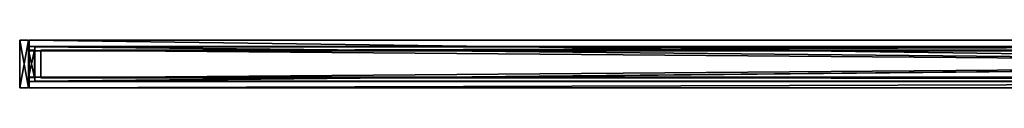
# Model space of a CAD drawing. Header units: millimetres. Extents: x 3 to 600, y -72 to 0.
# Tile 1 of 3: x 3 to 171, y -69 to -61. Entities that reach past the tile are written whole.
import ezdxf

# ---------------------------------------------------------------- set-up
doc = ezdxf.new("R2010")
doc.units = ezdxf.units.MM
doc.header["$LTSCALE"] = 25.4
doc.layers.get('0').update_dxf_attribs({"true_color": 0xff5454})

# ---------------------------------------------------------------- blocks, each defined once
blk = doc.blocks.new('PIN-LED-S-8127.STL#1')
at = {"color": 250, "true_color": 0x262626}
mesh = blk.add_polyface(dxfattribs=at)
corners = [(4.5, -60.98, 4.22), (3, -69.1, 4.22), (3, -60.98, 4.22), (4.5, -69.1, 4.22)]
mesh.append_faces([[corners[k] for k in face] for face in [(0, 1, 2), (1, 0, 3)]], dxfattribs={"vtx0": -1, "color": 250})
mesh = blk.add_polyface(dxfattribs=at)
corners = [(3, -60.98, 12.32), (4.5, -60.98, 4.22), (3, -60.98, 4.22), (4.5, -60.98, 12.32)]
mesh.append_faces([[corners[k] for k in face] for face in [(0, 1, 2), (1, 0, 3)]], dxfattribs={"vtx0": -1, "color": 250})
mesh = blk.add_polyface(dxfattribs=at)
corners = [(4.5, -69.1, 12.32), (3, -60.98, 12.32), (3, -69.1, 12.32), (4.5, -60.98, 12.32)]
mesh.append_faces([[corners[k] for k in face] for face in [(0, 1, 2), (1, 0, 3)]], dxfattribs={"vtx0": -1, "color": 250})
mesh = blk.add_polyface(dxfattribs=at)
corners = [(3, -60.98, 12.32), (3, -69.1, 4.22), (3, -69.1, 12.32), (3, -60.98, 4.22)]
mesh.append_faces([[corners[k] for k in face] for face in [(0, 1, 2), (1, 0, 3)]], dxfattribs={"vtx0": -1, "color": 250})
mesh = blk.add_polyface(dxfattribs=at)
corners = [(4.5, -69.1, 4.22), (4.5, -67.34, 4.35), (4.5, -69.1, 12.32), (4.5, -60.98, 4.22), (4.5, -62.69, 4.35), (4.5, -62.69, 5.63), (4.5, -67.34, 5.63), (4.5, -60.98, 12.32)]
mesh.append_faces([[corners[k] for k in face] for face in [(0, 1, 2), (1, 3, 4), (4, 3, 5), (2, 6, 7), (6, 2, 1), (7, 5, 3)]], dxfattribs={"vtx0": -1, "vtx1": -1, "color": 250})
mesh.append_faces([[corners[k] for k in face] for face in [(1, 0, 3), (7, 6, 5)]], dxfattribs={"vtx0": -1, "vtx2": -1, "color": 250})
mesh = blk.add_polyface(dxfattribs=at)
corners = [(598.6, -69.1, 12.32), (4.6, -60.98, 12.32), (4.6, -69.1, 12.32), (598.6, -60.98, 12.32)]
mesh.append_faces([[corners[k] for k in face] for face in [(0, 1, 2), (1, 0, 3)]], dxfattribs={"vtx0": -1, "color": 250})
mesh = blk.add_polyface(dxfattribs=at)
corners = [(4.6, -60.98, 12.32), (598.6, -60.98, 4.22), (4.6, -60.98, 4.22), (598.6, -60.98, 12.32)]
mesh.append_faces([[corners[k] for k in face] for face in [(0, 1, 2), (1, 0, 3)]], dxfattribs={"vtx0": -1, "color": 250})
mesh = blk.add_polyface(dxfattribs=at)
corners = [(598.6, -60.98, 4.22), (4.6, -62.78, 4.22), (4.6, -60.98, 4.22), (598.6, -62.78, 4.22)]
mesh.append_faces([[corners[k] for k in face] for face in [(0, 1, 2), (1, 0, 3)]], dxfattribs={"vtx0": -1, "color": 250})
mesh = blk.add_polyface(dxfattribs=at)
corners = [(4.6, -69.1, 12.32), (4.6, -68.02, 11.52), (4.6, -69.1, 4.22), (4.6, -60.98, 12.32), (4.6, -62.06, 11.52), (4.6, -62.06, 5.63), (4.6, -62.78, 4.22), (4.6, -62.78, 5.63), (4.6, -60.98, 4.22), (4.6, -68.02, 5.63), (4.6, -67.3, 4.22), (4.6, -67.3, 5.63)]
mesh.append_faces([[corners[k] for k in face] for face in [(5, 6, 7), (10, 9, 11)]], dxfattribs={"vtx0": -1, "color": 250})
mesh.append_faces([[corners[k] for k in face] for face in [(0, 1, 2), (1, 3, 4), (4, 3, 5), (6, 5, 8), (8, 5, 3), (2, 9, 10), (9, 2, 1)]], dxfattribs={"vtx0": -1, "vtx1": -1, "color": 250})
mesh.append_faces([[corners[k] for k in face] for face in [(1, 0, 3)]], dxfattribs={"vtx0": -1, "vtx2": -1, "color": 250})
mesh = blk.add_polyface(dxfattribs=at)
corners = [(598.6, -62.78, 5.63), (4.6, -62.06, 5.63), (4.6, -62.78, 5.63), (598.6, -62.06, 5.63)]
mesh.append_faces([[corners[k] for k in face] for face in [(0, 1, 2), (1, 0, 3)]], dxfattribs={"vtx0": -1, "color": 250})
mesh = blk.add_polyface(dxfattribs=at)
corners = [(598.6, -62.06, 11.52), (4.6, -62.06, 5.63), (598.6, -62.06, 5.63), (4.6, -62.06, 11.52)]
mesh.append_faces([[corners[k] for k in face] for face in [(0, 1, 2), (1, 0, 3)]], dxfattribs={"vtx0": -1, "color": 250})
mesh = blk.add_polyface(dxfattribs=at)
corners = [(598.6, -62.06, 11.52), (4.6, -68.02, 11.52), (4.6, -62.06, 11.52), (598.6, -68.02, 11.52)]
mesh.append_faces([[corners[k] for k in face] for face in [(0, 1, 2), (1, 0, 3)]], dxfattribs={"vtx0": -1, "color": 250})
at = {"color": 7, "true_color": 0xffffff}
mesh = blk.add_polyface(dxfattribs=at)
corners = [(597.6, -67.97, 6.3), (5.6, -62.11, 6.3), (5.6, -67.97, 6.3), (597.6, -62.11, 6.3)]
mesh.append_faces([[corners[k] for k in face] for face in [(0, 1, 2), (1, 0, 3)]], dxfattribs={"vtx0": -1, "color": 7})
mesh = blk.add_polyface(dxfattribs=at)
corners = [(5.6, -62.11, 6.3), (597.6, -62.11, 5.7), (5.6, -62.11, 5.7), (597.6, -62.11, 6.3)]
mesh.append_faces([[corners[k] for k in face] for face in [(0, 1, 2), (1, 0, 3)]], dxfattribs={"vtx0": -1, "color": 7})
mesh = blk.add_polyface(dxfattribs=at)
corners = [(597.6, -62.11, 5.7), (5.6, -67.97, 5.7), (5.6, -62.11, 5.7), (597.6, -67.97, 5.7)]
mesh.append_faces([[corners[k] for k in face] for face in [(0, 1, 2), (1, 0, 3)]], dxfattribs={"vtx0": -1, "color": 7})
mesh = blk.add_polyface(dxfattribs=at)
corners = [(5.6, -62.11, 6.3), (5.6, -67.97, 5.7), (5.6, -67.97, 6.3), (5.6, -62.11, 5.7)]
mesh.append_faces([[corners[k] for k in face] for face in [(0, 1, 2), (1, 0, 3)]], dxfattribs={"vtx0": -1, "color": 7})
at = {"color": 250, "true_color": 0x262626}
mesh = blk.add_polyface(dxfattribs=at)
corners = [(5.5, -62.69, 4.35), (4.5, -67.34, 4.35), (4.5, -62.69, 4.35), (5.5, -67.34, 4.35)]
mesh.append_faces([[corners[k] for k in face] for face in [(0, 1, 2), (1, 0, 3)]], dxfattribs={"vtx0": -1, "color": 250})
mesh = blk.add_polyface(dxfattribs=at)
corners = [(5.5, -67.34, 5.63), (4.5, -62.69, 5.63), (4.5, -67.34, 5.63), (5.5, -62.69, 5.63)]
mesh.append_faces([[corners[k] for k in face] for face in [(0, 1, 2), (1, 0, 3)]], dxfattribs={"vtx0": -1, "color": 250})
mesh = blk.add_polyface(dxfattribs=at)
corners = [(4.5, -62.69, 5.63), (5.5, -62.69, 4.35), (4.5, -62.69, 4.35), (5.5, -62.69, 5.63)]
mesh.append_faces([[corners[k] for k in face] for face in [(0, 1, 2), (1, 0, 3)]], dxfattribs={"vtx0": -1, "color": 250})
mesh = blk.add_polyface(dxfattribs=at)
corners = [(598.6, -62.78, 5.63), (4.6, -62.78, 4.22), (598.6, -62.78, 4.22), (4.6, -62.78, 5.63)]
mesh.append_faces([[corners[k] for k in face] for face in [(0, 1, 2), (1, 0, 3)]], dxfattribs={"vtx0": -1, "color": 250})
mesh = blk.add_polyface(dxfattribs=at)
corners = [(5.5, -62.69, 4.35), (5.5, -67.34, 5.63), (5.5, -67.34, 4.35), (5.5, -62.69, 5.63)]
mesh.append_faces([[corners[k] for k in face] for face in [(0, 1, 2), (1, 0, 3)]], dxfattribs={"vtx0": -1, "color": 250})
at = {"color": 7, "true_color": 0xffffff}
mesh = blk.add_polyface(dxfattribs=at)
corners = [(596.6, -67.38, 11.03), (6.6, -62.7, 11.03), (6.6, -67.38, 11.03), (596.6, -62.7, 11.03)]
mesh.append_faces([[corners[k] for k in face] for face in [(0, 1, 2), (1, 0, 3)]], dxfattribs={"vtx0": -1, "color": 7})
mesh = blk.add_polyface(dxfattribs=at)
corners = [(6.6, -62.7, 11.03), (596.6, -62.7, 9.59), (6.6, -62.7, 9.59), (596.6, -62.7, 11.03)]
mesh.append_faces([[corners[k] for k in face] for face in [(0, 1, 2), (1, 0, 3)]], dxfattribs={"vtx0": -1, "color": 7})
mesh = blk.add_polyface(dxfattribs=at)
corners = [(596.6, -62.7, 9.59), (6.6, -67.38, 9.59), (6.6, -62.7, 9.59), (596.6, -67.38, 9.59)]
mesh.append_faces([[corners[k] for k in face] for face in [(0, 1, 2), (1, 0, 3)]], dxfattribs={"vtx0": -1, "color": 7})
mesh = blk.add_polyface(dxfattribs=at)
corners = [(6.6, -62.7, 11.03), (6.6, -67.38, 9.59), (6.6, -67.38, 11.03), (6.6, -62.7, 9.59)]
mesh.append_faces([[corners[k] for k in face] for face in [(0, 1, 2), (1, 0, 3)]], dxfattribs={"vtx0": -1, "color": 7})
at = {"color": 250, "true_color": 0x262626}
mesh = blk.add_polyface(dxfattribs=at)
corners = [(598.6, -68.02, 5.63), (4.6, -67.3, 5.63), (4.6, -68.02, 5.63), (598.6, -67.3, 5.63)]
mesh.append_faces([[corners[k] for k in face] for face in [(0, 1, 2), (1, 0, 3)]], dxfattribs={"vtx0": -1, "color": 250})
mesh = blk.add_polyface(dxfattribs=at)
corners = [(4.6, -67.3, 5.63), (598.6, -67.3, 4.22), (4.6, -67.3, 4.22), (598.6, -67.3, 5.63)]
mesh.append_faces([[corners[k] for k in face] for face in [(0, 1, 2), (1, 0, 3)]], dxfattribs={"vtx0": -1, "color": 250})
mesh = blk.add_polyface(dxfattribs=at)
corners = [(598.6, -67.3, 4.22), (4.6, -69.1, 4.22), (4.6, -67.3, 4.22), (598.6, -69.1, 4.22)]
mesh.append_faces([[corners[k] for k in face] for face in [(0, 1, 2), (1, 0, 3)]], dxfattribs={"vtx0": -1, "color": 250})
mesh = blk.add_polyface(dxfattribs=at)
corners = [(5.5, -67.34, 5.63), (4.5, -67.34, 4.35), (5.5, -67.34, 4.35), (4.5, -67.34, 5.63)]
mesh.append_faces([[corners[k] for k in face] for face in [(0, 1, 2), (1, 0, 3)]], dxfattribs={"vtx0": -1, "color": 250})
mesh = blk.add_polyface(dxfattribs=at)
corners = [(4.6, -68.02, 11.52), (598.6, -68.02, 5.63), (4.6, -68.02, 5.63), (598.6, -68.02, 11.52)]
mesh.append_faces([[corners[k] for k in face] for face in [(0, 1, 2), (1, 0, 3)]], dxfattribs={"vtx0": -1, "color": 250})
at = {"color": 7, "true_color": 0xffffff}
mesh = blk.add_polyface(dxfattribs=at)
corners = [(597.6, -67.97, 6.3), (5.6, -67.97, 5.7), (597.6, -67.97, 5.7), (5.6, -67.97, 6.3)]
mesh.append_faces([[corners[k] for k in face] for face in [(0, 1, 2), (1, 0, 3)]], dxfattribs={"vtx0": -1, "color": 7})
mesh = blk.add_polyface(dxfattribs=at)
corners = [(596.6, -67.38, 11.03), (6.6, -67.38, 9.59), (596.6, -67.38, 9.59), (6.6, -67.38, 11.03)]
mesh.append_faces([[corners[k] for k in face] for face in [(0, 1, 2), (1, 0, 3)]], dxfattribs={"vtx0": -1, "color": 7})
at = {"color": 250, "true_color": 0x262626}
mesh = blk.add_polyface(dxfattribs=at)
corners = [(4.5, -69.1, 12.32), (3, -69.1, 4.22), (4.5, -69.1, 4.22), (3, -69.1, 12.32)]
mesh.append_faces([[corners[k] for k in face] for face in [(0, 1, 2), (1, 0, 3)]], dxfattribs={"vtx0": -1, "color": 250})
mesh = blk.add_polyface(dxfattribs=at)
corners = [(598.6, -69.1, 12.32), (4.6, -69.1, 4.22), (598.6, -69.1, 4.22), (4.6, -69.1, 12.32)]
mesh.append_faces([[corners[k] for k in face] for face in [(0, 1, 2), (1, 0, 3)]], dxfattribs={"vtx0": -1, "color": 250})

msp = doc.modelspace()

# ---------------------------------------------------------------- block references
at = {"color": 0}
msp.add_blockref('PIN-LED-S-8127.STL#1', (0, 0), dxfattribs=at)

doc.saveas('drawing.dxf')
